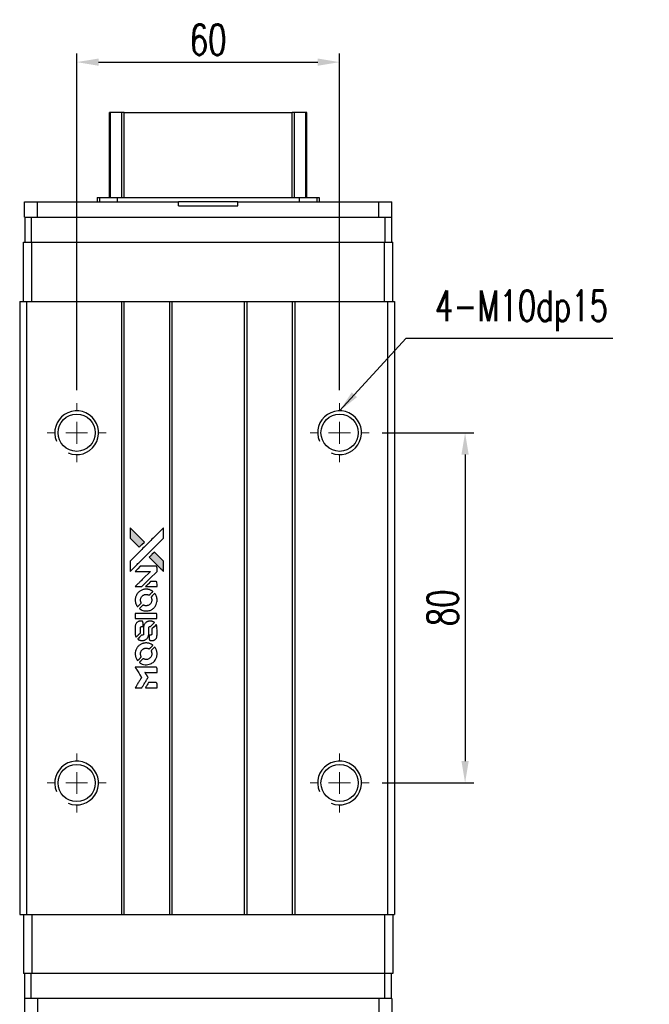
# Model space of a CAD drawing. Header units: millimetres. Extents: x 560 to 1077, y 594 to 1067.
# Tile 2 of 3: x 600 to 743, y 843 to 1067. Entities that reach past the tile are written whole.
import ezdxf

# ---------------------------------------------------------------- set-up
doc = ezdxf.new("R2010")
doc.units = ezdxf.units.MM
doc.header["$PDSIZE"] = -1
doc.layers.add('DIM', color=4, linetype='Continuous')
doc.styles.add('DIM-7', font='SIMPLEX.shx', dxfattribs={"width": 0.7, "bigfont": 'chineset.shx'})
doc.dimstyles.new('CNS', dxfattribs={"dimtxt": 3.5, "dimasz": 2.5, "dimexe": 1, "dimexo": 1.5, "dimgap": 0.09, "dimtad": 0, "dimdsep": 46, "dimtxsty": 'DIM-7', "dimcen": 0.09, "dimclrd": 1, "dimclre": 1, "dimclrt": 4, "dimadec": 0, "dimazin": 0, "dimtfac": 1, "dimtix": 1, "dimtmove": 2, "dimatfit": 3, "dimfxl": 1, "dimtvp": 0.971429, "dimtolj": 1, "dimarcsym": 0})

# ---------------------------------------------------------------- blocks, each defined once
blk = doc.blocks.new('SW_CENTERMARKSYMBOL_3')
at = {"color": 0, "linetype": 'Continuous', "lineweight": 18}
for p, q in [((0, 5), (0, 6.75)), ((0, 0), (0, 2.5)), ((-5, 0), (-6.75, 0)), ((0, 0), (-2.5, 0)), ((0, 0), (0, -2.5)), ((0, 0), (2.5, 0)), ((5, 0), (6.75, 0)), ((0, -5), (0, -6.75))]:
    blk.add_line(p, q, dxfattribs=at)
blk = doc.blocks.new('SW_CENTERMARKSYMBOL_4')
at = {"color": 0, "linetype": 'Continuous', "lineweight": 18}
for p, q in [((0, 5), (0, 6.75)), ((0, 0), (0, 2.5)), ((-5, 0), (-6.75, 0)), ((0, 0), (-2.5, 0)), ((0, 0), (0, -2.5)), ((0, 0), (2.5, 0)), ((5, 0), (6.75, 0)), ((0, -5), (0, -6.75))]:
    blk.add_line(p, q, dxfattribs=at)
blk = doc.blocks.new('SW_CENTERMARKSYMBOL_5')
at = {"color": 0, "linetype": 'Continuous', "lineweight": 18}
for p, q in [((0, 5), (0, 6.75)), ((0, 0), (0, 2.5)), ((-5, 0), (-6.75, 0)), ((0, 0), (-2.5, 0)), ((0, 0), (0, -2.5)), ((0, 0), (2.5, 0)), ((5, 0), (6.75, 0)), ((0, -5), (0, -6.75))]:
    blk.add_line(p, q, dxfattribs=at)
blk = doc.blocks.new('SW_CENTERMARKSYMBOL_6')
at = {"color": 0, "linetype": 'Continuous', "lineweight": 18}
for p, q in [((0, 5), (0, 6.75)), ((0, 0), (0, 2.5)), ((-5, 0), (-6.75, 0)), ((0, 0), (-2.5, 0)), ((0, 0), (0, -2.5)), ((0, 0), (2.5, 0)), ((5, 0), (6.75, 0)), ((0, -5), (0, -6.75))]:
    blk.add_line(p, q, dxfattribs=at)
blk = doc.blocks.new('*D65')
at = {"color": 7, "lineweight": -2}
for p, q in [((612.7, 982.87), (612.7, 1059.77)), ((672.7, 982.87), (672.7, 1059.77)), ((617.7, 1057.77), (667.7, 1057.77))]:
    blk.add_line(p, q, dxfattribs=at)
at = {"color": 7}
for points in [[(617.7, 1058.6), (617.7, 1056.94), (612.7, 1057.77)], [(667.7, 1058.6), (667.7, 1056.94), (672.7, 1057.77)]]:
    blk.add_solid(points, dxfattribs=at)
at = {"layer": 'DEFPOINTS', "color": 0}
for p in [(672.7, 1057.77), (612.7, 979.87), (672.7, 979.87)]:
    blk.add_point(p, dxfattribs=at)
at = {"color": 7, "insert": (642.7, 1062.87), "char_height": 7, "attachment_point": 5, "style": 'DIM-7'}
blk.add_mtext('\\A1;60', dxfattribs=at)
blk = doc.blocks.new('*D66')
at = {"color": 7, "lineweight": -2}
for p, q in [((682.45, 973.12), (703.34, 973.12)), ((701.34, 968.12), (701.34, 898.12)), ((682.45, 893.12), (703.34, 893.12))]:
    blk.add_line(p, q, dxfattribs=at)
at = {"color": 7}
for points in [[(700.51, 968.12), (702.17, 968.12), (701.34, 973.12)], [(700.51, 898.12), (702.17, 898.12), (701.34, 893.12)]]:
    blk.add_solid(points, dxfattribs=at)
at = {"layer": 'DEFPOINTS', "color": 0}
for p in [(679.45, 973.12), (679.45, 893.12), (701.34, 893.12)]:
    blk.add_point(p, dxfattribs=at)
at = {"color": 7, "insert": (696.24, 933.12), "char_height": 7, "attachment_point": 5, "rotation": 90, "style": 'DIM-7'}
blk.add_mtext('\\A1;80', dxfattribs=at)
blk = doc.blocks.new('LOGO2')
at = {"linetype": 'Continuous'}
h = blk.add_hatch(color=22, dxfattribs=at)
h.dxf.hatch_style = 1
h.paths.add_polyline_path([(583.53, 1429.73), (583.53, 1428.55), (583.53, 1427.37), (584.56, 1426.35, 0.000288), (584.95, 1425.96, 0.000479), (585.28, 1425.63, 0.000013), (585.58, 1425.34, 0.197177), (585.59, 1425.34, 0.197497), (585.59, 1425.34, 0.00004), (585.76, 1425.51, 0.000834), (585.95, 1425.7, 0.000506), (586.18, 1425.92), (586.76, 1426.5), (585.15, 1428.12)])
h.paths.add_polyline_path([(589.06, 1424.2), (588.47, 1423.62, 0.000476), (588.25, 1423.39, 0.000789), (588.06, 1423.2, 0.000035), (587.89, 1423.03, 0.19758), (587.89, 1423.03, 0.198396), (587.89, 1423.02, 0.000019), (588.12, 1422.79, 0.000582), (588.38, 1422.53, 0.000351), (588.68, 1422.23, 0.000108), (589.98, 1420.93, 0.000692), (590.64, 1420.28, 0.000077), (591.09, 1419.83, 0.197527), (591.11, 1419.82, 0.410181), (591.12, 1419.83, 0.000493), (591.12, 1420.07, 0.002424), (591.12, 1420.41, 0.000529), (591.12, 1420.98), (591.12, 1422.14), (590.09, 1423.17)])
at = {"color": 22}
for points in [[(584.56, 1426.35, 0.000288), (584.95, 1425.96, 0.000479), (585.28, 1425.63, 0.000013), (585.58, 1425.34, 0.197177), (585.59, 1425.34, 0.197497), (585.59, 1425.34, 0.00004), (585.76, 1425.51, 0.000836), (585.95, 1425.7, 0.000505), (586.18, 1425.92), (586.76, 1426.5), (585.15, 1428.12), (583.53, 1429.73), (583.53, 1428.55), (583.53, 1427.37)], [(584.95, 1421.21, -0.000056), (585.66, 1421.92, -0.000021), (586.65, 1422.91, -0.000021), (587.73, 1423.99, -0.000025), (588.75, 1425), (591.12, 1427.37), (591.12, 1428.54), (591.12, 1429.72), (589.52, 1428.13, 0.000274), (588.76, 1427.37, 0.000123), (587.75, 1426.37, 0.000121), (586.69, 1425.31, 0.000165), (585.73, 1424.35), (583.53, 1422.16), (583.53, 1420.98), (583.53, 1419.8)], [(588.68, 1422.23, 0.000108), (589.98, 1420.93, 0.000692), (590.64, 1420.28, 0.000077), (591.09, 1419.83, 0.197527), (591.11, 1419.82, 0.410182), (591.12, 1419.83, 0.000493), (591.12, 1420.07, 0.002424), (591.12, 1420.41, 0.000529), (591.12, 1420.98), (591.12, 1422.14), (590.09, 1423.17), (589.06, 1424.2), (588.47, 1423.62, 0.000476), (588.25, 1423.39, 0.000789), (588.06, 1423.2, 0.000035), (587.89, 1423.03, 0.19758), (587.89, 1423.03, 0.198396), (587.89, 1423.02, 0.000019), (588.12, 1422.79, 0.000582), (588.38, 1422.53, 0.000351)], [(585.41, 1416.31), (586.17, 1416.31), (587.91, 1418.06), (589.66, 1419.81), (589.66, 1420.29, 0.0008), (589.66, 1420.61, 0.010795), (589.65, 1420.72, 0.030495), (589.64, 1420.78, 0.080372), (589.63, 1420.83, 0.03816), (589.6, 1420.87, 0.041799), (589.57, 1420.91, 0.042486), (589.53, 1420.93, 0.042078), (589.49, 1420.96, 0.099276), (589.43, 1420.97, 0.003302), (589.19, 1420.97, 0.002586), (588.77, 1420.98, 0.000204), (587.64, 1420.97), (585.83, 1420.97), (585.25, 1420.39), (584.66, 1419.81), (586.4, 1419.8), (588.14, 1419.79), (586.42, 1418.08, 0.000253), (585.76, 1417.42, 0.000412), (585.2, 1416.87, 0.000041), (584.7, 1416.36, 0.041338), (584.68, 1416.34), (584.66, 1416.31)], [(588.34, 1416.31), (589.66, 1416.31), (589.66, 1416.8), (589.65, 1417.29), (589.62, 1417.35, 0.03146), (589.6, 1417.37, 0.026444), (589.58, 1417.4, 0.026444), (589.55, 1417.42, 0.031457), (589.53, 1417.44), (589.47, 1417.47), (588.82, 1417.48), (588.17, 1417.48), (587.6, 1416.9, 0.000745), (587.38, 1416.68, 0.001228), (587.19, 1416.49, 0.000087), (587.03, 1416.32, 0.195134), (587.03, 1416.32, 0.412117), (587.03, 1416.31, 0.000048), (587.41, 1416.31, 0.00109), (587.84, 1416.31, 0.000653)], [(584.7, 1412.97, 0.023681), (584.73, 1412.76, 0.022402), (584.78, 1412.55, 0.021929), (584.85, 1412.35, 0.020503), (584.94, 1412.15, 0.013745), (585, 1412.03, 0.009767), (585.07, 1411.9, 0.009658), (585.15, 1411.79, 0.027804), (585.21, 1411.71), (585.23, 1411.69), (585.59, 1412.05, 0.002053), (585.77, 1412.23, 0.006738), (585.88, 1412.35, 0.007826), (585.96, 1412.43, 0.063909), (585.99, 1412.47, 0.061532), (586.01, 1412.54, 0.068674), (586.02, 1412.6, 0.052072), (586, 1412.68, 0.019648), (585.97, 1412.79, -0.018366), (585.93, 1412.92, -0.0288), (585.9, 1413.04, -0.029061), (585.89, 1413.16, -0.019155), (585.89, 1413.29, -0.053809), (585.94, 1413.58, -0.058833), (586.04, 1413.85, -0.058566), (586.2, 1414.09, -0.052525), (586.42, 1414.29, -0.044733), (586.61, 1414.4, -0.040573), (586.82, 1414.49, -0.041123), (587.04, 1414.53, -0.04951), (587.25, 1414.54, -0.017369), (587.34, 1414.53, -0.024255), (587.43, 1414.51, -0.023787), (587.52, 1414.49, -0.015798), (587.61, 1414.45, 0.010631), (587.67, 1414.43, 0.033653), (587.71, 1414.42, 0.037806), (587.76, 1414.41, 0.016307), (587.81, 1414.41, 0.068179), (587.92, 1414.43, 0.095747), (588, 1414.47, 0.033418), (588.11, 1414.57, 0.002133), (588.42, 1414.88, 0.001452), (588.59, 1415.06, 0.012393), (588.67, 1415.14, 0.020479), (588.71, 1415.19, 0.344362), (588.71, 1415.21, 0.074287), (588.66, 1415.25, 0.005454), (588.53, 1415.34, 0.008391), (588.39, 1415.42, 0.017097), (588.27, 1415.48, 0.027375), (588.04, 1415.58, 0.02835), (587.8, 1415.66, 0.027723), (587.54, 1415.7, 0.023913), (587.27, 1415.72, 0.027047), (586.94, 1415.72, 0.031685), (586.64, 1415.67, 0.032425), (586.35, 1415.59, 0.031013), (586.07, 1415.47, 0.037914), (585.73, 1415.27, 0.040153), (585.44, 1415.03, 0.039834), (585.18, 1414.74, 0.036173), (584.97, 1414.4, 0.040752), (584.83, 1414.08, 0.035885), (584.73, 1413.71, 0.035491), (584.68, 1413.34, 0.037615)], [(585.71, 1411.22, 0.018008), (585.82, 1411.15, 0.009842), (585.95, 1411.07, 0.009807), (586.1, 1411, 0.015716), (586.22, 1410.94, 0.048467), (586.66, 1410.8, 0.045841), (587.14, 1410.75, 0.046006), (587.61, 1410.78, 0.049638), (588.06, 1410.9, 0.064819), (588.64, 1411.2, 0.06695), (589.11, 1411.65, 0.066691), (589.45, 1412.2, 0.063505), (589.65, 1412.83, 0.03135), (589.66, 1413, 0.010439), (589.67, 1413.24, 0.010391), (589.66, 1413.47, 0.032408), (589.64, 1413.63, 0.015696), (589.61, 1413.82, 0.018095), (589.56, 1414, 0.018551), (589.5, 1414.17, 0.018352), (589.42, 1414.33, 0.015568), (589.37, 1414.44, 0.009832), (589.29, 1414.56, 0.009795), (589.22, 1414.68, 0.023727), (589.16, 1414.76), (589.13, 1414.79), (588.77, 1414.43, 0.001528), (588.57, 1414.23, 0.010022), (588.47, 1414.12, 0.019586), (588.41, 1414.06, 0.061865), (588.38, 1414.01, 0.055054), (588.35, 1413.93, 0.061607), (588.35, 1413.85, 0.048725), (588.36, 1413.76, 0.020221), (588.39, 1413.64, -0.017722), (588.43, 1413.52, -0.02685), (588.45, 1413.4, -0.02759), (588.46, 1413.29, -0.020233), (588.46, 1413.17, -0.04793), (588.43, 1412.93, -0.048386), (588.35, 1412.7, -0.047866), (588.22, 1412.49, -0.044964), (588.06, 1412.3, -0.04333), (587.87, 1412.15, -0.050921), (587.66, 1412.03, -0.051473), (587.43, 1411.97, -0.0459), (587.19, 1411.94, -0.019014), (587.07, 1411.95, -0.024114), (586.96, 1411.96, -0.025081), (586.86, 1411.99, -0.023892), (586.76, 1412.02, 0.008624), (586.68, 1412.05, 0.026486), (586.62, 1412.06, 0.035074), (586.58, 1412.07, 0.02756), (586.52, 1412.07, 0.087163), (586.44, 1412.06, 0.073291), (586.36, 1412.01, 0.028074), (586.25, 1411.91, 0.002594), (585.99, 1411.66), (585.62, 1411.29)], [(587.17, 1409), (589.65, 1409), (589.65, 1409.49), (589.65, 1409.98), (589.63, 1410.04, 0.071429), (589.59, 1410.08, 0.054799), (589.54, 1410.13, 0.053585), (589.48, 1410.16, 0.060698), (589.42, 1410.17, 0.033975), (589.32, 1410.18), (588.05, 1410.18, 0.000726), (586.82, 1410.18, 0.001084), (585.74, 1410.17), (584.68, 1410.17), (584.68, 1409.58), (584.68, 1409)], [(584.69, 1405.36, 0.018538), (584.7, 1405.28, 0.010695), (584.72, 1405.2, 0.01068), (584.74, 1405.11, 0.017678), (584.76, 1405.03, 0.013849), (584.79, 1404.95, 0.011814), (584.83, 1404.86, 0.004513), (584.86, 1404.78, 0.290035), (584.88, 1404.77, 0.196418), (584.88, 1404.78, 0.000124), (585.03, 1404.92, 0.001477), (585.19, 1405.08, 0.000898), (585.38, 1405.27), (585.88, 1405.77), (585.88, 1406.39, -0.001471), (585.88, 1406.86, -0.028714), (585.89, 1407, -0.097073), (585.92, 1407.08, -0.084199), (585.98, 1407.15, -0.042698), (586.02, 1407.18, -0.053912), (586.07, 1407.21, -0.051004), (586.12, 1407.22, -0.032967), (586.18, 1407.22, 0.00807), (586.21, 1407.22, 0.003023), (586.26, 1407.22, 0.002994), (586.31, 1407.23, 0.003629), (586.35, 1407.23), (586.46, 1407.24), (586.46, 1407.71, 0.001618), (586.46, 1407.94, 0.005206), (586.45, 1408.09, 0.00535), (586.45, 1408.19, 0.060675), (586.44, 1408.24, 0.048484), (586.43, 1408.26, 0.02389), (586.42, 1408.29, 0.022812), (586.4, 1408.31, 0.02462), (586.38, 1408.34, 0.061781), (586.32, 1408.39, 0.080179), (586.25, 1408.41, 0.048561), (586.16, 1408.43, 0.010021), (585.99, 1408.43, 0.016602), (585.77, 1408.42, 0.031409), (585.6, 1408.4, 0.036474), (585.44, 1408.36, 0.03439), (585.29, 1408.29, 0.065928), (585.06, 1408.13, 0.069066), (584.88, 1407.91, 0.065697), (584.75, 1407.64, 0.051559), (584.69, 1407.33, 0.020904), (584.69, 1407.16, 0.000451), (584.68, 1406.34, 0.000419), (584.68, 1405.52, 0.022759)], [(585.33, 1404.27, 0.023289), (585.45, 1404.2, 0.026845), (585.57, 1404.13, 0.026047), (585.7, 1404.09, 0.019751), (585.85, 1404.04, 0.013249), (585.93, 1404.03, 0.025169), (586, 1404.02, 0.016532), (586.08, 1404.01, 0.002937), (586.24, 1404.01, 0.003317), (586.38, 1404.01, 0.011808), (586.47, 1404.02, 0.01777), (586.53, 1404.02, 0.021476), (586.6, 1404.03, 0.04325), (586.86, 1404.12, 0.045753), (587.1, 1404.24, 0.04649), (587.31, 1404.41, 0.047672), (587.49, 1404.61, 0.025315), (587.54, 1404.69, 0.015208), (587.6, 1404.8, 0.01512), (587.65, 1404.91, 0.022488), (587.69, 1405.01, 0.027857), (587.73, 1405.17, 0.034138), (587.75, 1405.32, 0.014286), (587.76, 1405.55, 0.00124), (587.76, 1406.13, -0.00103), (587.76, 1406.49, -0.002552), (587.76, 1406.75, -0.001594), (587.76, 1406.95, -0.047676), (587.77, 1407, -0.085307), (587.8, 1407.09, -0.097789), (587.87, 1407.15, -0.085947), (587.95, 1407.2, -0.051339), (588.07, 1407.22, 0.014634), (588.11, 1407.22, 0.015028), (588.15, 1407.23, 0.014927), (588.18, 1407.24, 0.059415), (588.2, 1407.24, 0.070595), (588.24, 1407.27, 0.00028), (588.66, 1407.69, 0.000111), (589.08, 1408.11, 0.200239), (589.09, 1408.13, 0.268906), (589.09, 1408.14, 0.001866), (588.98, 1408.2, 0.007532), (588.88, 1408.25, 0.017818), (588.81, 1408.29, 0.013256), (588.72, 1408.32, 0.011636), (588.63, 1408.35, 0.011528), (588.54, 1408.38, 0.012303), (588.45, 1408.4, 0.0423), (588.31, 1408.42, 0.013657), (588.1, 1408.42, 0.013857), (587.89, 1408.42, 0.037428), (587.74, 1408.4, 0.014927), (587.64, 1408.37, 0.0122), (587.53, 1408.34, 0.012518), (587.43, 1408.3, 0.023062), (587.36, 1408.27, 0.065961), (587.08, 1408.08, 0.06055), (586.85, 1407.82, 0.059676), (586.68, 1407.51, 0.060497), (586.6, 1407.16, 0.025683), (586.59, 1407.09, 0.001528), (586.59, 1406.87, 0.002124), (586.59, 1406.59, 0.001173), (586.59, 1406.25, -0.000809), (586.58, 1405.65, -0.017164), (586.58, 1405.48, -0.063931), (586.56, 1405.38, -0.108429), (586.52, 1405.31, -0.052941), (586.47, 1405.28, -0.063675), (586.42, 1405.25, -0.050562), (586.36, 1405.24, -0.020337), (586.27, 1405.23, 0.009897), (586.22, 1405.22, 0.016482), (586.17, 1405.22, 0.019019), (586.14, 1405.21, 0.06043), (586.11, 1405.2, 0.076267), (586.06, 1405.16, 0.00054), (585.68, 1404.77, 0.000307), (585.28, 1404.37, 0.142594), (585.26, 1404.34, 0.232419), (585.27, 1404.33, 0.022995), (585.28, 1404.31, 0.024627), (585.31, 1404.29, 0.015407)], [(587.91, 1404.2, 0.065483), (587.94, 1404.15, 0.053271), (587.98, 1404.1, 0.052018), (588.04, 1404.05, 0.0556), (588.1, 1404.02, 0.036839), (588.14, 1404.01, 0.026922), (588.18, 1404.01, 0.016905), (588.25, 1404, 0.004317), (588.35, 1404, 0.016369), (588.56, 1404.01, 0.029936), (588.74, 1404.03, 0.03418), (588.89, 1404.07, 0.031327), (589.04, 1404.14, 0.046935), (589.23, 1404.25, 0.054053), (589.38, 1404.39, 0.053701), (589.5, 1404.56, 0.045364), (589.58, 1404.76, 0.032479), (589.63, 1404.94, 0.03386), (589.65, 1405.12, 0.013578), (589.66, 1405.4, 0.001155), (589.66, 1406.13, 0.000413), (589.65, 1406.75, 0.005008), (589.65, 1406.99, 0.013199), (589.64, 1407.13, 0.033956), (589.63, 1407.22, 0.013909), (589.6, 1407.32, 0.010864), (589.57, 1407.43, 0.010938), (589.54, 1407.53, 0.028702), (589.51, 1407.6), (589.48, 1407.65), (588.97, 1407.15), (588.46, 1406.65), (588.46, 1406.06, -0.001504), (588.46, 1405.81, -0.00328), (588.46, 1405.62, -0.001901), (588.46, 1405.47, -0.061333), (588.45, 1405.43, -0.063621), (588.43, 1405.38, -0.048633), (588.4, 1405.33, -0.046769), (588.35, 1405.29, -0.047961), (588.3, 1405.26, -0.02678), (588.25, 1405.24, -0.050957), (588.22, 1405.23, -0.029398), (588.17, 1405.22, -0.00401), (588.06, 1405.22), (587.89, 1405.21), (587.89, 1404.74, 0.001061), (587.89, 1404.46, 0.009147), (587.89, 1404.33, 0.020721), (587.9, 1404.26, 0.051619)], [(584.7, 1400.71, 0.024131), (584.73, 1400.49, 0.022344), (584.78, 1400.28, 0.021883), (584.86, 1400.06, 0.020884), (584.95, 1399.85, 0.010669), (585.01, 1399.74, 0.010389), (585.08, 1399.62, 0.010913), (585.15, 1399.51, 0.022227), (585.2, 1399.44), (585.23, 1399.41), (585.6, 1399.78, 0.002452), (585.74, 1399.93, 0.003628), (585.87, 1400.06, 0.001662), (585.97, 1400.17, 0.070159), (585.99, 1400.2, 0.047671), (586, 1400.22, 0.018624), (586.01, 1400.25, 0.017921), (586.01, 1400.29, 0.018804), (586.01, 1400.32, 0.018255), (586.02, 1400.37, 0.041312), (586.01, 1400.41, 0.037164), (586, 1400.44, 0.012342), (585.98, 1400.49, -0.015101), (585.94, 1400.62, -0.035998), (585.91, 1400.72, -0.033244), (585.9, 1400.82, -0.011249), (585.9, 1400.97, -0.004059), (585.9, 1401.1, -0.019693), (585.9, 1401.17, -0.027943), (585.91, 1401.22, -0.014411), (585.93, 1401.3, -0.033089), (585.98, 1401.46, -0.033887), (586.06, 1401.62, -0.034021), (586.16, 1401.77, -0.033942), (586.28, 1401.9, -0.02816), (586.42, 1402.01, -0.035032), (586.56, 1402.11, -0.035269), (586.71, 1402.18, -0.029196), (586.87, 1402.23, -0.037862), (587.07, 1402.27, -0.043657), (587.25, 1402.27, -0.043064), (587.44, 1402.24, -0.035184), (587.63, 1402.18, 0.033699), (587.72, 1402.15, 0.052815), (587.8, 1402.14, 0.059167), (587.88, 1402.14, 0.058972), (587.95, 1402.17, 0.059208), (588.01, 1402.2, 0.021125), (588.08, 1402.26, 0.008691), (588.2, 1402.38, 0.000851), (588.47, 1402.66, 0.001873), (588.61, 1402.8, 0.013884), (588.68, 1402.87, 0.022355), (588.71, 1402.92, 0.341453), (588.71, 1402.93, 0.073011), (588.67, 1402.97, 0.004587), (588.54, 1403.06, 0.00748), (588.4, 1403.14, 0.016837), (588.29, 1403.2, 0.028606), (588.03, 1403.31, 0.031352), (587.77, 1403.39, 0.031004), (587.5, 1403.44, 0.0268), (587.21, 1403.45, 0.026698), (586.9, 1403.44, 0.03002), (586.6, 1403.39, 0.030357), (586.32, 1403.31, 0.028554), (586.05, 1403.19, 0.062944), (585.53, 1402.85, 0.062206), (585.12, 1402.39, 0.062448), (584.83, 1401.84, 0.064355), (584.69, 1401.25, 0.017377), (584.69, 1401.13, 0.008369), (584.68, 1400.98, 0.008367), (584.69, 1400.82, 0.01757)], [(585.71, 1398.95, 0.064158), (586.28, 1398.64, 0.06356), (586.92, 1398.49, 0.064004), (587.57, 1398.5, 0.066747), (588.19, 1398.68, 0.04321), (588.58, 1398.89, 0.044737), (588.91, 1399.17, 0.044901), (589.2, 1399.49, 0.044184), (589.42, 1399.87, 0.026293), (589.54, 1400.15, 0.033344), (589.62, 1400.43, 0.033227), (589.66, 1400.71, 0.025815), (589.67, 1401.02, 0.023119), (589.65, 1401.32, 0.031044), (589.6, 1401.58, 0.031337), (589.52, 1401.84, 0.024258), (589.4, 1402.11, 0.015622), (589.35, 1402.2, 0.008495), (589.28, 1402.31, 0.008415), (589.21, 1402.42, 0.020814), (589.16, 1402.49), (589.13, 1402.53), (588.77, 1402.17, 0.002843), (588.5, 1401.9, 0.033917), (588.41, 1401.79, 0.087906), (588.36, 1401.71, 0.073302), (588.35, 1401.61, 0.022047), (588.35, 1401.56, 0.026465), (588.36, 1401.52, 0.022233), (588.37, 1401.47, 0.009985), (588.39, 1401.4, -0.039011), (588.45, 1401.17, -0.044398), (588.46, 1400.95, -0.045096), (588.44, 1400.72, -0.04265), (588.38, 1400.5, -0.071154), (588.21, 1400.19, -0.068827), (587.96, 1399.94, -0.068713), (587.64, 1399.76, -0.070507), (587.3, 1399.68, -0.028605), (587.15, 1399.67, -0.031418), (587.01, 1399.69, -0.031044), (586.86, 1399.72, -0.02668), (586.72, 1399.76, 0.038913), (586.63, 1399.79, 0.043732), (586.55, 1399.8, 0.047754), (586.47, 1399.8, 0.075756), (586.41, 1399.78, 0.07294), (586.37, 1399.76, 0.003456), (586.27, 1399.67, 0.005023), (586.15, 1399.55, 0.002422), (585.99, 1399.39, 0.000819), (585.85, 1399.25, 0.001349), (585.73, 1399.13, 0.0001), (585.62, 1399.02, 0.205335), (585.62, 1399.02, 0.219821), (585.62, 1399.01, 0.002494), (585.65, 1399, 0.007089), (585.67, 1398.98, 0.004494)], [(585.42, 1393.22), (586.17, 1393.22), (586.3, 1393.42, -0.000297), (586.38, 1393.55, -0.000037), (586.55, 1393.82, -0.000043), (586.75, 1394.15, -0.000036), (586.96, 1394.5, 0.000044), (587.17, 1394.84, 0.000063), (587.36, 1395.14, 0.000035), (587.51, 1395.4, 0.0009), (587.55, 1395.47), (587.62, 1395.57), (587.53, 1395.7, 0.001175), (587.49, 1395.78, 0.000208), (587.4, 1395.92, 0.000225), (587.3, 1396.09, 0.000203), (587.19, 1396.26, -0.000711), (587.09, 1396.42, -0.001119), (587, 1396.56, -0.000263), (586.92, 1396.69, -0.04589), (586.91, 1396.7, -0.519312), (586.92, 1396.71, -0.001914), (587.12, 1396.72, -0.003124), (587.46, 1396.72, -0.000285), (588.28, 1396.72), (589.66, 1396.72), (589.66, 1397.2, 0.001727), (589.66, 1397.54, 0.025279), (589.65, 1397.67, 0.073886), (589.63, 1397.74, 0.07426), (589.6, 1397.8, 0.03264), (589.58, 1397.81, 0.01784), (589.56, 1397.83, 0.017712), (589.54, 1397.85, 0.026854), (589.52, 1397.86), (589.47, 1397.89), (587.07, 1397.89), (584.67, 1397.89), (584.68, 1397.87, -0.004595), (584.7, 1397.85, -0.00016), (584.74, 1397.77, -0.000298), (584.8, 1397.69, -0.000208), (584.86, 1397.59, 0.000986), (585.03, 1397.3, 0.00025), (585.32, 1396.84, 0.000268), (585.63, 1396.35, 0.000436), (585.9, 1395.93, -0.002932), (585.98, 1395.79, -0.004718), (586.06, 1395.67, -0.001113), (586.12, 1395.57, -0.227179), (586.12, 1395.55, -0.045982), (586.11, 1395.54, -0.000145), (586.03, 1395.4, -0.000825), (585.93, 1395.24, -0.000517), (585.81, 1395.06, 0.000056), (585.42, 1394.42, 0.000289), (585.2, 1394.07, 0.000481), (585.04, 1393.81, 0.000418), (584.87, 1393.54), (584.67, 1393.22)], [(588.34, 1393.22), (589.66, 1393.22), (589.66, 1393.7, 0.000842), (589.66, 1394, 0.010591), (589.66, 1394.12, 0.028995), (589.65, 1394.18, 0.069543), (589.64, 1394.23, 0.051063), (589.61, 1394.27, 0.039932), (589.57, 1394.31, 0.039414), (589.53, 1394.35, 0.045845), (589.49, 1394.37, 0.094811), (589.44, 1394.39, 0.007124), (589.31, 1394.39, 0.004713), (589.09, 1394.39, 0.000534), (588.59, 1394.39), (587.73, 1394.39), (587.65, 1394.27, 0.000828), (587.44, 1393.92, 0.000879), (587.22, 1393.57, 0.000048), (587.02, 1393.23, 0.137596), (587.01, 1393.22, 0.413028), (587.02, 1393.22, 0.000016), (587.4, 1393.22, 0.000623), (587.83, 1393.22, 0.000374)]]:
    blk.add_lwpolyline(points, format="xyb", close=True, dxfattribs=at)

msp = doc.modelspace()

# ---------------------------------------------------------------- linework, layer by layer
at = {"color": 7, "linetype": 'Continuous', "lineweight": 25}
for p, q in [((620.199, 1026.87), (620.199, 1046.27)), ((620.438, 1026.87), (620.438, 1046.27)), ((623.014, 1026.87), (623.014, 1046.27)), ((623.509, 1046.27), (661.889, 1046.27)), ((623.509, 1026.87), (623.509, 1046.27)), ((661.889, 1026.87), (661.889, 1046.27)), ((662.383, 1026.87), (662.383, 1046.27)), ((664.959, 1026.87), (664.959, 1046.27)), ((665.199, 1026.87), (665.199, 1046.27)), ((600.774, 1022.37), (600.774, 1025.87)), ((600.774, 1025.87), (603.774, 1025.87)), ((603.774, 1022.37), (603.774, 1025.87)), ((603.774, 1025.87), (635.949, 1025.87)), ((617.346, 1026.87), (617.346, 1025.87)), ((617.346, 1026.87), (617.899, 1026.87)), ((617.899, 1026.87), (617.899, 1025.87)), ((617.899, 1026.87), (621.913, 1026.87)), ((621.913, 1026.87), (621.913, 1025.87)), ((621.913, 1026.87), (663.485, 1026.87)), ((635.949, 1024.97), (635.949, 1025.87)), ((649.449, 1025.87), (635.949, 1025.87)), ((649.449, 1024.97), (649.449, 1025.87)), ((649.449, 1025.87), (681.624, 1025.87)), ((663.485, 1026.87), (663.485, 1025.87)), ((663.485, 1026.87), (667.499, 1026.87)), ((667.499, 1026.87), (667.499, 1025.87)), ((667.499, 1026.87), (668.051, 1026.87)), ((668.051, 1026.87), (668.051, 1025.87)), ((681.624, 1022.37), (681.624, 1025.87)), ((681.624, 1025.87), (684.624, 1025.87)), ((684.624, 1022.37), (684.624, 1025.87)), ((635.949, 1024.97), (649.449, 1024.97)), ((600.774, 1022.37), (600.849, 1022.37)), ((600.849, 1022.37), (600.849, 1016.62)), ((600.849, 1022.37), (602.349, 1022.37)), ((602.349, 1022.37), (602.349, 1016.62)), ((602.349, 1022.37), (683.049, 1022.37)), ((683.049, 1022.37), (683.049, 1016.62)), ((683.049, 1022.37), (684.549, 1022.37)), ((684.549, 1022.37), (684.624, 1022.37)), ((684.549, 1022.37), (684.549, 1016.62)), ((600.549, 1003.12), (600.549, 1016.62)), ((600.549, 1016.62), (602.449, 1016.62)), ((602.449, 1003.12), (602.449, 1016.62)), ((602.449, 1016.62), (682.949, 1016.62)), ((682.949, 1003.12), (682.949, 1016.62)), ((682.949, 1016.62), (684.849, 1016.62)), ((684.849, 1003.12), (684.849, 1016.62)), ((599.699, 1003.12), (599.699, 863.12)), ((599.699, 1003.12), (601.249, 1003.12)), ((601.249, 1003.12), (601.249, 863.12)), ((601.249, 1003.12), (622.949, 1003.12)), ((622.949, 1003.12), (622.949, 863.12)), ((622.949, 1003.12), (623.499, 1003.12)), ((623.499, 1003.12), (623.499, 863.12)), ((623.499, 1003.12), (633.899, 1003.12)), ((633.899, 1003.12), (633.899, 863.12)), ((633.899, 1003.12), (634.449, 1003.12)), ((634.449, 1003.12), (634.449, 863.12)), ((634.449, 1003.12), (650.949, 1003.12)), ((650.949, 1003.12), (650.949, 863.12)), ((650.949, 1003.12), (651.499, 1003.12)), ((651.499, 1003.12), (651.499, 863.12)), ((651.499, 1003.12), (661.899, 1003.12)), ((661.899, 1003.12), (661.899, 863.12)), ((661.899, 1003.12), (662.449, 1003.12)), ((662.449, 1003.12), (662.449, 863.12)), ((662.449, 1003.12), (683.649, 1003.12)), ((683.649, 1003.12), (683.649, 863.12)), ((683.649, 1003.12), (685.199, 1003.12)), ((685.199, 1003.12), (685.199, 863.12)), ((599.699, 863.12), (601.249, 863.12)), ((600.549, 863.12), (600.549, 849.62)), ((601.249, 863.12), (622.949, 863.12)), ((602.449, 863.12), (602.449, 849.62)), ((622.949, 863.12), (623.499, 863.12)), ((623.499, 863.12), (633.899, 863.12)), ((633.899, 863.12), (634.449, 863.12)), ((634.449, 863.12), (650.949, 863.12)), ((650.949, 863.12), (651.499, 863.12)), ((651.499, 863.12), (661.899, 863.12)), ((661.899, 863.12), (662.449, 863.12)), ((662.449, 863.12), (683.649, 863.12)), ((682.949, 863.12), (682.949, 849.62)), ((683.649, 863.12), (685.199, 863.12)), ((684.849, 863.12), (684.849, 849.62)), ((602.449, 849.62), (600.549, 849.62)), ((600.849, 843.87), (600.849, 849.62)), ((602.349, 843.87), (602.349, 849.62)), ((682.949, 849.62), (602.449, 849.62)), ((684.849, 849.62), (682.949, 849.62)), ((683.049, 843.87), (683.049, 849.62)), ((684.549, 843.87), (684.549, 849.62)), ((600.774, 843.87), (600.774, 840.37)), ((600.849, 843.87), (600.774, 843.87)), ((602.349, 843.87), (600.849, 843.87)), ((683.049, 843.87), (602.349, 843.87)), ((603.774, 843.87), (603.774, 840.37)), ((681.624, 843.87), (681.624, 840.37)), ((684.549, 843.87), (683.049, 843.87)), ((684.624, 843.87), (684.549, 843.87)), ((684.624, 843.87), (684.624, 840.37))]:
    msp.add_line(p, q, dxfattribs=at)
for centre in [(612.699, 973.12), (672.699, 973.12), (612.699, 893.12), (672.699, 893.12)]:
    msp.add_circle(centre, 4.25, dxfattribs=at)
for centre in [(612.699, 973.12), (672.699, 973.12), (612.699, 893.12), (672.699, 893.12)]:
    msp.add_arc(centre, 5, 247.5, 202.5)
for points, knots in [([(620.438, 1046.27), (620.376, 1046.27), (620.311, 1046.27), (620.221, 1046.27), (620.199, 1046.27), (620.199, 1046.27)], [0, 0, 0, 0, 0.5, 0.5, 1, 1, 1, 1]), ([(623.014, 1046.27), (622.967, 1046.27), (622.873, 1046.27), (622.584, 1046.27), (622.388, 1046.27), (621.916, 1046.27), (621.641, 1046.27), (621.054, 1046.27), (620.744, 1046.27), (620.438, 1046.27)], [0, 0, 0, 0, 0.25, 0.25, 0.5, 0.5, 0.75, 0.75, 1, 1, 1, 1]), ([(623.509, 1046.27), (623.454, 1046.27), (623.396, 1046.27), (623.284, 1046.27), (623.229, 1046.27), (623.136, 1046.27), (623.097, 1046.27), (623.04, 1046.27), (623.022, 1046.27), (623.014, 1046.27)], [0, 0, 0, 0, 0.25, 0.25, 0.5, 0.5, 0.75, 0.75, 1, 1, 1, 1]), ([(662.383, 1046.27), (662.375, 1046.27), (662.357, 1046.27), (662.3, 1046.27), (662.261, 1046.27), (662.168, 1046.27), (662.113, 1046.27), (662.001, 1046.27), (661.943, 1046.27), (661.889, 1046.27)], [0, 0, 0, 0, 0.25, 0.25, 0.5, 0.5, 0.75, 0.75, 1, 1, 1, 1]), ([(664.959, 1046.27), (664.654, 1046.27), (664.343, 1046.27), (663.756, 1046.27), (663.481, 1046.27), (663.009, 1046.27), (662.814, 1046.27), (662.524, 1046.27), (662.43, 1046.27), (662.383, 1046.27)], [0, 0, 0, 0, 0.25, 0.25, 0.5, 0.5, 0.75, 0.75, 1, 1, 1, 1]), ([(665.199, 1046.27), (665.199, 1046.27), (665.176, 1046.27), (665.086, 1046.27), (665.021, 1046.27), (664.959, 1046.27)], [0, 0, 0, 0, 0.5, 0.5, 1, 1, 1, 1])]:
    msp.add_open_spline(points, degree=3, knots=knots, dxfattribs=at)

# ---------------------------------------------------------------- block references
at = {"color": 7, "linetype": 'Continuous', "lineweight": 0}
for name, p in [('SW_CENTERMARKSYMBOL_3', (612.699, 973.12)), ('SW_CENTERMARKSYMBOL_5', (672.699, 973.12)), ('SW_CENTERMARKSYMBOL_4', (612.699, 893.12)), ('SW_CENTERMARKSYMBOL_6', (672.699, 893.12))]:
    msp.add_blockref(name, p, dxfattribs=at)
at = {"layer": 'DIM'}
msp.add_blockref('LOGO2', (41.38, -478.346), dxfattribs=at)

# ---------------------------------------------------------------- texts
at = {"layer": 'DIM', "color": 0, "insert": (694.474, 996.285), "char_height": 7, "attachment_point": 7, "style": 'DIM-7'}
msp.add_mtext('\\A1;4-M10dp15', dxfattribs=at)

# ---------------------------------------------------------------- dimensions: what is measured, and where the dimension line sits
at = {"color": 0}
dim = msp.add_linear_dim(base=(672.699, 1057.77), p1=(612.699, 979.87), p2=(672.699, 979.87), dimstyle='CNS', override={"dimscale": 2, "dimgap": 0.8, "dimtad": 1, "dimclrd": 7, "dimclre": 7, "dimclrt": 7, "dimtmove": 1}, dxfattribs=at)
dim.commit()
dim.dimension.update_dxf_attribs({"geometry": '*D65', "text_midpoint": (642.699, 1062.87)})
dim = msp.add_linear_dim(base=(701.339, 893.12), p1=(679.449, 973.12), p2=(679.449, 893.12), angle=90, dimstyle='CNS', override={"dimscale": 2, "dimgap": 0.8, "dimtad": 1, "dimclrd": 7, "dimclre": 7, "dimclrt": 7, "dimtmove": 1}, dxfattribs=at)
dim.commit()
dim.dimension.update_dxf_attribs({"geometry": '*D66', "text_midpoint": (696.239, 933.12)})

# ---------------------------------------------------------------- leaders
at = {"layer": 'DIM', "color": 0, "annotation_type": 0, "has_hookline": 1, "hookline_direction": 0, "text_width": 40.6}
msp.add_leader([(672.699, 978.12), (687.874, 994.685), (692.874, 994.685)], dimstyle='CNS', override={"dimscale": 2, "dimgap": 0.8, "dimtad": 1, "dimclrd": 7, "dimclre": 4, "dimtmove": 1}, dxfattribs=at)

doc.saveas('drawing.dxf')
